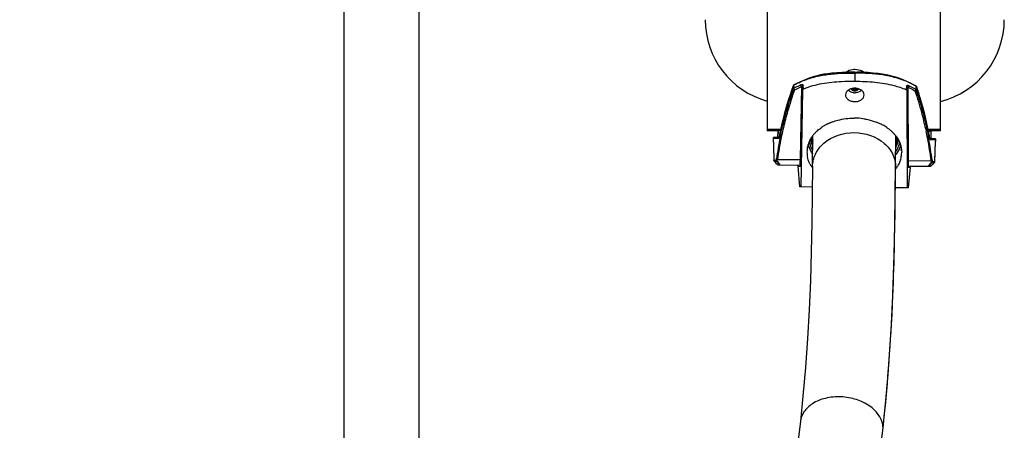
# Model space of a CAD drawing. Header units: millimetres. Extents: x 263 to 2161, y 826 to 2495.
# Tile 3 of 10: x 726 to 1142, y 1406 to 1579. Entities that reach past the tile are written whole.
import ezdxf

# ---------------------------------------------------------------- set-up
doc = ezdxf.new("R2010")
doc.units = ezdxf.units.MM
doc.header["$LTSCALE"] = 217.819833
for name, color, linetype in [('00_COMPONENTS_12', 7, 'CONTINUOUS'), ('00_COMPONENTS_13', 7, 'CONTINUOUS'), ('00_COMPONENTS_14', 7, 'CONTINUOUS'), ('00_COMPONENTS_4', 7, 'CONTINUOUS'), ('00_COMPONENTS_8', 7, 'CONTINUOUS')]:
    doc.layers.add(name, color=color, linetype=linetype)

msp = doc.modelspace()

# ---------------------------------------------------------------- linework, layer by layer
at = {"layer": '00_COMPONENTS_12', "color": 7, "linetype": 'Continuous'}
for p, q in [((1060.21, 1524.54), (1060.23, 1524.51)), ((1060.22, 1524.54), (1060.23, 1524.51)), ((1060.8, 1525.24), (1060.81, 1525.21)), ((1060.8, 1525.23), (1060.81, 1525.21)), ((1096.49, 1524.2), (1096.51, 1524.23)), ((1096.5, 1524.2), (1096.51, 1524.23)), ((1097.36, 1526.36), (1097.38, 1526.42)), ((1097.36, 1526.36), (1097.38, 1526.42)), ((1060.58, 1523.81), (1060.6, 1523.78)), ((1060.58, 1523.81), (1060.6, 1523.78)), ((1095.99, 1523.27), (1096.01, 1523.3)), ((1096, 1523.27), (1096.01, 1523.3)), ((1096.05, 1523.37), (1096.07, 1523.4)), ((1096.05, 1523.37), (1096.07, 1523.4)), ((1096.3, 1523.83), (1096.31, 1523.85)), ((1096.31, 1523.83), (1096.32, 1523.85))]:
    msp.add_line(p, q, dxfattribs=at)
for points in [[(1060.83, 1527.96), (1060.67, 1528.39), (1060.49, 1528.9), (1060.41, 1529.21)], [(1096.4, 1528.91), (1096.31, 1528.61), (1096.13, 1528.1), (1095.92, 1527.59), (1095.83, 1527.38)]]:
    msp.add_lwpolyline(points, dxfattribs=at)
for centre, radius, start, end in [((1073.15, 1531.99), 13.74, 195.1876, 201.6251), ((1073.25, 1532.26), 13.34, 193.9389, 201.3259), ((1072.76, 1532.72), 12.85, 195.8624, 201.8172), ((1084.04, 1532.64), 12.91, 335.8798, 343.1566), ((1083.63, 1532.16), 13.32, 336.4562, 345.1078), ((1083.69, 1532.03), 13.5, 339.4765, 344.5321), ((1072.93, 1530.58), 14.07, 194.0102, 201.2663), ((1072.65, 1531.14), 13.24, 193.0394, 197.4144), ((1073.21, 1530.68), 14.37, 201.2483, 201.8749), ((1073.38, 1530.75), 14.56, 201.881, 205.2776), ((1072.93, 1531.23), 13.53, 197.4203, 201.8558), ((1073.53, 1530.83), 14.73, 205.3806, 205.5787), ((1073.57, 1530.84), 14.77, 205.5789, 206.1399), ((1073.63, 1530.87), 14.84, 206.1399, 206.7729), ((1073.22, 1531.35), 13.85, 201.851, 204.7029), ((1073.45, 1532.11), 14.06, 201.611, 203.546), ((1073.69, 1530.91), 14.91, 206.7729, 207.3826), ((1073.56, 1532.16), 14.18, 203.5446, 204.4306), ((1073.37, 1531.41), 14.01, 204.699, 205.3917), ((1073.66, 1532.2), 14.29, 204.4315, 205.9929), ((1073.43, 1531.44), 14.08, 205.3918, 206.1672), ((1083.29, 1531.42), 14.21, 331.7107, 332.2183), ((1083.31, 1532.17), 13.91, 334.0708, 339.472), ((1083.13, 1532.15), 14.36, 331.9942, 334.1298), ((1083.38, 1531.38), 14.12, 332.2176, 333.4867), ((1083.45, 1531.34), 14.04, 333.4876, 333.8715), ((1083.58, 1531.28), 13.9, 333.8677, 336.5866), ((1083.25, 1532.1), 14.24, 334.1323, 334.7371), ((1083.35, 1532.05), 14.12, 334.7351, 336.8346), ((1083.24, 1530.78), 14.8, 332.1115, 333.6062), ((1083.55, 1531.96), 13.91, 336.8327, 339.8305), ((1083.81, 1531.18), 13.64, 336.5862, 339.6054), ((1083.43, 1530.68), 14.59, 333.7569, 336.5006), ((1083.75, 1531.89), 13.69, 339.8327, 342.1892), ((1084.01, 1531.1), 13.43, 339.6085, 341.6222), ((1084.19, 1531.04), 13.24, 341.6192, 346.0073), ((1083.87, 1531.85), 13.56, 342.1913, 343.8674), ((1083.6, 1530.61), 14.4, 336.5039, 337.7842), ((1083.74, 1530.55), 14.25, 337.7827, 340.0032), ((1083.94, 1530.48), 14.04, 340.002, 342.9627), ((1084.05, 1530.44), 13.92, 343.2218, 343.5815), ((1084.08, 1530.43), 13.89, 343.5811, 345.033), ((1073.74, 1530.93), 14.96, 207.3824, 207.6087), ((1073.79, 1530.96), 15.02, 207.6091, 208.4162), ((1073.87, 1531), 15.11, 208.5554, 209.0127), ((1073.91, 1531.02), 15.16, 209.0126, 209.3698), ((1073.97, 1531.05), 15.22, 209.37, 210.0028), ((1082.82, 1531.01), 15.28, 328.1143, 329.5868), ((1082.93, 1530.95), 15.16, 329.7138, 330.0069), ((1082.97, 1530.92), 15.1, 330.1232, 330.4816), ((1083.07, 1530.87), 14.99, 330.4802, 332.0048)]:
    msp.add_arc(centre, radius, start, end, dxfattribs=at)
for points, knots in [([(1060.09, 1528.74), (1060.14, 1528.56), (1060.34, 1527.85), (1060.6, 1527.15), (1060.82, 1526.64)], [0, 0, 0, 0, 0.248585, 1, 1, 1, 1]), ([(1060.29, 1529.04), (1060.3, 1529.04), (1060.3, 1529.03), (1060.31, 1529.04), (1060.31, 1529.05)], [0, 0, 0, 0, 0.473125, 1, 1, 1, 1]), ([(1096.51, 1528.74), (1096.51, 1528.73), (1096.5, 1528.73), (1096.5, 1528.74), (1096.5, 1528.74)], [0, 0, 0, 0, 0.482682, 1, 1, 1, 1])]:
    msp.add_open_spline(points, degree=3, knots=knots, dxfattribs=at)
at = {"layer": '00_COMPONENTS_13', "color": 7, "linetype": 'Continuous'}
for p, q in [((1060.73, 1516.9), (1060.85, 1529.82)), ((1095.73, 1516.59), (1095.85, 1529.68)), ((1095.73, 1516.71), (1095.73, 1516.59)), ((1095.57, 1501.15), (1095.61, 1504.13)), ((1095.58, 1501.17), (1095.61, 1504.44)), ((1055.62, 1409.34), (1055.62, 1409.34)), ((1090.34, 1405.58), (1090.47, 1406.59)), ((1090.36, 1405.6), (1090.47, 1406.59)), ((1090.42, 1405.57), (1090.47, 1406.59)), ((1090.42, 1405.57), (1090.42, 1405.57))]:
    msp.add_line(p, q, dxfattribs=at)
for points in [[(1060.73, 1516.9), (1060.62, 1505.46), (1060.46, 1493.03), (1060.21, 1480.75), (1059.83, 1468.56), (1059.31, 1456.4), (1058.62, 1444.25), (1057.76, 1432.11), (1056.7, 1420), (1055.62, 1409.34)], [(1090.42, 1405.57), (1091.53, 1416.55), (1092.63, 1429.12), (1093.53, 1441.73), (1094.25, 1454.35), (1094.8, 1466.97), (1095.19, 1479.58), (1095.45, 1492.23), (1095.62, 1504.97), (1095.73, 1516.59)], [(1055.62, 1409.34), (1053.73, 1393.61)]]:
    msp.add_lwpolyline(points, dxfattribs=at)
msp.add_arc((1081.78, 1406.47), 8.68, 0.7958, 9.1204, dxfattribs=at)
for points, knots in [([(1060.73, 1516.9), (1060.75, 1518.66), (1061.66, 1522.4), (1066.95, 1528.97), (1078.31, 1532.6), (1089.62, 1528.83), (1094.85, 1522.21), (1095.73, 1518.46), (1095.73, 1516.71)], [0, 0, 0, 0, 0.106586, 0.226008, 0.49997, 0.774051, 0.893507, 1, 1, 1, 1]), ([(1090.47, 1406.59), (1092.27, 1423.23), (1094.69, 1454.75), (1095.4, 1486.33), (1095.58, 1501.17)], [0, 0, 0, 0, 0.530011, 1, 1, 1, 1]), ([(1090.36, 1407.85), (1089.85, 1411.02), (1086.04, 1415.65), (1079.21, 1418.79), (1072.73, 1419.96), (1066.29, 1419.39), (1060.79, 1417.22), (1056.94, 1413.76), (1055.78, 1410.75), (1055.62, 1409.34)], [0, 0, 0, 0, 0.217713, 0.358292, 0.509659, 0.658128, 0.791284, 0.903795, 1, 1, 1, 1]), ([(311.03, 954.82), (341.73, 955.82), (411.8, 958.06), (524.84, 965.97), (651.71, 984.37), (783.09, 1019.67), (888.79, 1070.78), (962.88, 1129.11), (1009.53, 1180.63), (1044.83, 1237.2), (1075.51, 1311.48), (1086.33, 1368.87), (1090.36, 1405.6)], [0, 0, 0, 0, 0.092339, 0.210694, 0.340464, 0.477074, 0.618342, 0.689565, 0.759363, 0.82618, 0.888954, 1, 1, 1, 1])]:
    msp.add_open_spline(points, degree=3, knots=knots, dxfattribs=at)
msp.add_open_spline([(1095.61, 1504.44), (1095.66, 1508.53), (1095.7, 1512.62), (1095.73, 1516.71)], degree=3, dxfattribs=at)
at = {"layer": '00_COMPONENTS_14', "color": 7, "linetype": 'Continuous'}
for p, q in [((1077.65, 1556.55), (1075.94, 1556.54)), ((1077.65, 1556.47), (1077.69, 1556.47)), ((1078.63, 1556.03), (1078.6, 1552.61)), ((1078.63, 1556.51), (1078.63, 1556.17)), ((1078.63, 1556.03), (1078.63, 1556.17)), ((1052.64, 1550.89), (1052.74, 1549.52)), ((1052.83, 1551.1), (1052.89, 1551.13)), ((1052.83, 1551.1), (1052.89, 1551.13)), ((1052.92, 1549.78), (1052.83, 1551.1)), ((1054.14, 1551.83), (1052.87, 1551.18)), ((1056.05, 1550.5), (1055.46, 1519.7)), ((1055.87, 1508.15), (1056.65, 1549.14)), ((1055.96, 1519.35), (1056.56, 1550.67)), ((1056.56, 1550.67), (1056.65, 1549.14)), ((1056.91, 1549.44), (1056.8, 1551.02)), ((1100.37, 1550.65), (1100.24, 1549.08)), ((1100.49, 1548.77), (1100.61, 1550.3)), ((1100.61, 1550.3), (1100.68, 1518.97)), ((1101.19, 1519.31), (1101.12, 1550.12)), ((1104.35, 1550.67), (1104.23, 1549.35)), ((1104.35, 1550.67), (1104.29, 1550.7)), ((1104.35, 1550.67), (1104.29, 1550.7)), ((1104.41, 1549.08), (1104.53, 1550.45)), ((1100.49, 1548.77), (1100.58, 1507.78)), ((1048.35, 1532.88), (1048.41, 1533.16)), ((1048.35, 1532.88), (1048.42, 1533.16)), ((1108.45, 1532.65), (1108.52, 1532.37)), ((1108.46, 1532.65), (1108.64, 1531.83)), ((1044.14, 1528.74), (1044.22, 1525.7)), ((1044.14, 1528.74), (1046.44, 1528.72)), ((1044.14, 1528.72), (1044.14, 1528.73)), ((1044.14, 1528.72), (1044.14, 1528.72)), ((1046.36, 1529), (1044.44, 1529.02)), ((1046.22, 1532.02), (1046.15, 1529.19)), ((1046.15, 1529.2), (1046.21, 1532)), ((1046.68, 1529.19), (1046.15, 1529.19)), ((1046.68, 1529.19), (1046.15, 1529.19)), ((1046.22, 1532.04), (1046.22, 1532.02)), ((1046.61, 1532.03), (1046.22, 1532.02)), ((1046.61, 1529), (1046.36, 1529)), ((1047.32, 1532.04), (1046.47, 1532.03)), ((1046.61, 1529), (1046.59, 1528.97)), ((1046.97, 1530.34), (1046.95, 1530.28)), ((1046.96, 1530.34), (1046.95, 1530.26)), ((1046.97, 1530.34), (1046.95, 1530.28)), ((1046.96, 1530.34), (1046.96, 1530.32)), ((1047.49, 1528.96), (1047.51, 1529.04)), ((1047.5, 1528.96), (1047.51, 1529.04)), ((1108.52, 1532.37), (1108.63, 1531.83)), ((1109.29, 1528.52), (1109.3, 1528.44)), ((1109.3, 1528.52), (1109.31, 1528.44)), ((1110.13, 1531.97), (1109.45, 1531.97)), ((1110.39, 1531.49), (1109.53, 1531.51)), ((1109.87, 1529.75), (1109.86, 1529.78)), ((1109.87, 1529.75), (1109.86, 1529.78)), ((1109.87, 1529.78), (1109.87, 1529.75)), ((1110.39, 1531.49), (1110.07, 1531.5)), ((1110.1, 1531.97), (1110.13, 1531.97)), ((1110.65, 1528.65), (1110.12, 1528.65)), ((1110.65, 1528.65), (1110.12, 1528.65)), ((1110.13, 1531.97), (1110.13, 1531.97)), ((1112.36, 1528.45), (1110.19, 1528.47)), ((1110.63, 1531.48), (1110.39, 1531.49)), ((1110.63, 1531.5), (1110.63, 1531.48)), ((1110.63, 1531.48), (1110.65, 1528.65)), ((1110.64, 1531.46), (1110.65, 1528.66)), ((1044.22, 1525.7), (1044.28, 1523.55)), ((1058.63, 1524.9), (1058.64, 1525.21)), ((1058.63, 1524.9), (1058.63, 1524.62)), ((1058.63, 1524.4), (1058.63, 1524.62)), ((1058.63, 1524.24), (1058.63, 1524.4)), ((1098.1, 1524.16), (1098.09, 1524.07)), ((1098.1, 1524.89), (1098.1, 1524.69)), ((1098.1, 1524.69), (1098.1, 1524.56)), ((1098.1, 1524.56), (1098.1, 1524.16)), ((1110.36, 1528.19), (1111.08, 1528.18)), ((1110.36, 1528.19), (1112.66, 1528.15)), ((1111.08, 1528.18), (1112.16, 1528.16)), ((1112.16, 1528.16), (1112.66, 1528.15)), ((1112.48, 1524.05), (1112.57, 1526.2)), ((1112.57, 1526.2), (1112.66, 1528.13)), ((1112.66, 1528.13), (1112.66, 1528.15)), ((1044.28, 1523.55), (1044.34, 1521.38)), ((1044.34, 1521.38), (1044.4, 1519.33)), ((1098.09, 1524.07), (1098.09, 1523.91)), ((1112.28, 1519.72), (1112.38, 1521.89)), ((1112.38, 1521.89), (1112.48, 1524.05)), ((1044.4, 1519.35), (1044.4, 1519.33)), ((1045.88, 1517.6), (1045.93, 1517.56)), ((1045.91, 1519.78), (1055.46, 1519.7)), ((1045.93, 1517.55), (1046, 1517.55)), ((1046, 1517.55), (1046.67, 1517.55)), ((1046.22, 1517.43), (1055.29, 1517.35)), ((1055.35, 1508.16), (1054.72, 1516.93)), ((1054.72, 1516.93), (1054.72, 1516.91)), ((1054.72, 1516.92), (1054.72, 1516.91)), ((1054.75, 1516.87), (1055.78, 1516.86)), ((1100.82, 1516.48), (1101.84, 1516.47)), ((1101.88, 1516.54), (1101.1, 1507.77)), ((1101.19, 1519.31), (1110.73, 1519.23)), ((1101.32, 1516.97), (1110.39, 1516.89)), ((1101.88, 1516.51), (1101.88, 1516.54)), ((1101.91, 1516.68), (1101.91, 1516.68)), ((1101.91, 1516.68), (1101.91, 1516.68)), ((1109.94, 1517.02), (1110.68, 1517.01)), ((1110.73, 1517.06), (1110.72, 1517.05)), ((1112.24, 1518.75), (1112.28, 1519.76)), ((1112.24, 1518.78), (1112.28, 1519.75)), ((1112.24, 1518.78), (1112.24, 1518.75)), ((1060.65, 1508.11), (1055.35, 1508.16)), ((1101.1, 1507.77), (1095.65, 1507.82))]:
    msp.add_line(p, q, dxfattribs=at)
for points in [[(1058.29, 1553.61), (1056.98, 1553.11), (1055.58, 1552.51), (1054.14, 1551.83)], [(1075.94, 1556.54), (1073.29, 1556.47), (1070.92, 1556.33), (1068.89, 1556.14), (1067.15, 1555.93), (1065.55, 1555.68), (1064.04, 1555.38), (1062.68, 1555.07), (1061.36, 1554.71), (1060.12, 1554.32), (1058.94, 1553.9), (1057.67, 1553.39), (1057.38, 1553.26)], [(1078.63, 1556.24), (1075.93, 1556.23), (1073.25, 1556.16), (1070.84, 1556.02), (1068.75, 1555.84), (1066.95, 1555.63), (1065.26, 1555.38), (1063.69, 1555.09), (1062.24, 1554.77), (1060.85, 1554.41), (1059.54, 1554.03), (1058.29, 1553.61)], [(1100.21, 1552.75), (1098.92, 1553.27), (1097.67, 1553.71), (1096.37, 1554.12), (1094.99, 1554.5), (1093.54, 1554.84), (1091.97, 1555.16), (1090.29, 1555.44), (1088.49, 1555.68), (1086.4, 1555.89), (1084, 1556.07), (1081.32, 1556.18), (1078.63, 1556.24)], [(1083.98, 1556.38), (1081.33, 1556.5), (1079.62, 1556.54)], [(1093.2, 1555.14), (1091.71, 1555.46), (1090.1, 1555.74), (1088.37, 1555.98), (1086.35, 1556.2), (1083.98, 1556.38)], [(1099.83, 1552.9), (1099.54, 1553.04), (1098.28, 1553.57), (1097.11, 1554.01), (1095.88, 1554.42), (1094.57, 1554.8), (1093.2, 1555.14)], [(1104.31, 1550.74), (1103.03, 1551.43), (1101.6, 1552.13), (1100.21, 1552.75)], [(1044.31, 1528.99), (1044.27, 1528.97), (1044.24, 1528.94), (1044.21, 1528.91), (1044.18, 1528.88), (1044.16, 1528.84), (1044.15, 1528.8), (1044.14, 1528.75), (1044.14, 1528.72)], [(1044.44, 1529.02), (1044.4, 1529.02), (1044.35, 1529.01), (1044.31, 1528.99)], [(1046.15, 1529.2), (1046.15, 1529.18), (1046.14, 1529.14), (1046.12, 1529.11), (1046.1, 1529.08), (1046.08, 1529.06), (1046.05, 1529.03), (1046.02, 1529.02), (1045.98, 1529.01), (1045.95, 1529.01)], [(1046.95, 1530.26), (1046.92, 1530.14), (1046.9, 1530.02), (1046.87, 1529.91), (1046.85, 1529.8), (1046.82, 1529.7), (1046.8, 1529.61), (1046.78, 1529.52), (1046.76, 1529.44), (1046.73, 1529.36), (1046.71, 1529.29), (1046.69, 1529.23), (1046.67, 1529.17), (1046.66, 1529.12), (1046.64, 1529.07), (1046.62, 1529.03), (1046.61, 1529)], [(1110.19, 1528.46), (1110.18, 1528.5), (1110.16, 1528.54), (1110.15, 1528.58), (1110.13, 1528.63), (1110.11, 1528.69), (1110.09, 1528.76), (1110.07, 1528.83), (1110.05, 1528.9), (1110.03, 1528.98), (1110.01, 1529.07), (1109.99, 1529.16), (1109.97, 1529.26), (1109.95, 1529.37), (1109.92, 1529.48), (1109.9, 1529.59), (1109.88, 1529.71), (1109.87, 1529.78)], [(1110.22, 1528.4), (1110.22, 1528.41), (1110.21, 1528.42), (1110.2, 1528.44), (1110.19, 1528.46)], [(1110.85, 1528.46), (1110.82, 1528.46), (1110.78, 1528.47), (1110.75, 1528.49), (1110.72, 1528.51), (1110.7, 1528.54), (1110.68, 1528.57), (1110.66, 1528.6), (1110.66, 1528.63), (1110.65, 1528.66)], [(1112.66, 1528.13), (1112.66, 1528.18), (1112.65, 1528.22), (1112.63, 1528.26), (1112.61, 1528.3), (1112.59, 1528.34), (1112.56, 1528.37), (1112.52, 1528.4), (1112.49, 1528.42), (1112.44, 1528.43), (1112.4, 1528.44), (1112.36, 1528.45)], [(1045.93, 1517.56), (1045.93, 1517.56), (1045.94, 1517.55), (1045.95, 1517.54), (1045.96, 1517.53), (1045.97, 1517.52), (1045.99, 1517.5), (1046.01, 1517.49), (1046.03, 1517.48), (1046.05, 1517.47)], [(1046.05, 1517.47), (1046.07, 1517.46), (1046.09, 1517.45), (1046.11, 1517.45), (1046.14, 1517.44), (1046.16, 1517.43), (1046.19, 1517.43), (1046.22, 1517.43)], [(1054.26, 1517.36), (1054.34, 1517.36), (1054.41, 1517.34), (1054.48, 1517.31), (1054.53, 1517.27)], [(1054.53, 1517.27), (1054.58, 1517.23), (1054.62, 1517.2), (1054.65, 1517.16), (1054.67, 1517.13), (1054.68, 1517.11), (1054.69, 1517.09), (1054.69, 1517.08), (1054.69, 1517.08)], [(1054.69, 1517.08), (1054.7, 1517.04), (1054.71, 1516.98), (1054.72, 1516.92)], [(1101.88, 1516.52), (1101.89, 1516.57), (1101.9, 1516.63), (1101.91, 1516.68)], [(1101.91, 1516.68), (1101.91, 1516.69), (1101.92, 1516.71), (1101.93, 1516.73), (1101.95, 1516.76), (1101.98, 1516.79), (1102.01, 1516.83)], [(1102.01, 1516.83), (1102.06, 1516.87), (1102.11, 1516.9)], [(1110.39, 1516.89), (1110.4, 1516.89), (1110.43, 1516.89), (1110.45, 1516.89), (1110.48, 1516.9), (1110.5, 1516.9), (1110.52, 1516.91), (1110.54, 1516.92), (1110.56, 1516.93), (1110.58, 1516.94), (1110.6, 1516.95), (1110.61, 1516.96), (1110.63, 1516.97), (1110.64, 1516.98), (1110.65, 1516.99), (1110.67, 1517), (1110.68, 1517.01), (1110.69, 1517.02), (1110.7, 1517.03), (1110.72, 1517.05), (1110.73, 1517.06)]]:
    msp.add_lwpolyline(points, dxfattribs=at)
for centre, radius, start, end in [((1077.46, 1452.03), 104.43, 89.8941, 91.5095), ((1077.52, 1446.14), 110.33, 89.4231, 89.9157), ((1077.5, 1430.7), 125.77, 89.034, 89.4833), ((1077.83, 1447.86), 108.6, 87.501, 89.0579), ((1196.67, 1498.1), 152.35, 160.4645, 164.0308), ((1052.94, 1550.78), 0.314, 155.6649, 160.8247), ((1078.37, 1502.92), 54.53, 117.1726, 117.854), ((1083.7, 1513.8), 42.25, 61.7203, 65.7048), ((1080.49, 1507.72), 49.13, 61.0333, 61.7891), ((1104.09, 1550.24), 0.502, 54.6323, 58.6554), ((958.97, 1499.9), 153.04, 15.0102, 18.5604), ((1193.77, 1498.93), 149.33, 164.0311, 166.7502), ((1078.24, 1509.47), 27.72, 89.5212, 89.9895), ((1078.23, 1509.42), 27.77, 87.2177, 89.511), ((1078.26, 1509.76), 27.43, 80.4736, 87.2362), ((962.55, 1500.89), 149.33, 12.2827, 15.0019), ((1192.35, 1499.28), 147.87, 166.8658, 167.0878), ((1075.3, 1517.52), 19.07, 120.4771, 125.6812), ((1075.86, 1516.58), 20.17, 119.0799, 120.5129), ((1076.09, 1516.18), 20.63, 117.7495, 119.08), ((1076.31, 1515.75), 21.11, 116.5081, 117.7497), ((1076.52, 1515.33), 21.58, 115.2305, 116.5081), ((1076.75, 1514.85), 22.11, 113.5606, 115.229), ((1076.88, 1514.55), 22.44, 113.3323, 113.5641), ((1077, 1514.28), 22.73, 111.8489, 113.3297), ((1077.19, 1513.8), 23.25, 110.1372, 111.848), ((1079.33, 1513.72), 23.32, 67.4029, 69.0851), ((1079.54, 1514.22), 22.77, 65.7196, 67.4028), ((1079.78, 1514.74), 22.2, 64.079, 65.7196), ((1080.01, 1515.21), 21.68, 62.7934, 64.0777), ((1080.22, 1515.63), 21.2, 61.5193, 62.7934), ((1080.46, 1516.07), 20.71, 60.1857, 61.5195), ((1081.05, 1517.08), 19.54, 54.4871, 60.2283), ((2898.54, 1575.77), 1855, 181.45362, 181.74299), ((1044.44, 1528.72), 0.299, 111.0967, 118.3886), ((1189.73, 1500.05), 145.59, 168.5554, 172.0863), ((1190.11, 1499.74), 145.58, 168.422, 172.0899), ((1046.72, 1531.99), 0.51, 167.3455, 178.6479), ((1046.72, 1531.99), 0.508, 167.1275, 174.3118), ((1044.89, 1529.66), 1.85, 337.5424, 339.2553), ((1036.96, 1532.15), 10.17, 348.3771, 349.432), ((1191.22, 1499.77), 147.11, 168.0334, 168.5602), ((1191.74, 1499.42), 147.25, 167.0871, 168.3929), ((1071.45, 1521.68), 13.37, 143.0426, 146.0286), ((1071.9, 1521.34), 13.94, 140.3847, 143.0443), ((1072.28, 1521.02), 14.43, 138.347, 140.388), ((1072.62, 1520.72), 14.88, 136.3231, 138.3466), ((1072.98, 1520.37), 15.39, 134.4202, 136.3231), ((1073.23, 1520.12), 15.74, 133.7324, 134.4247), ((1083.12, 1519.73), 16.18, 45.5714, 47.5186), ((1083.49, 1520.1), 15.65, 43.7025, 45.5709), ((1083.86, 1520.46), 15.13, 41.6721, 43.7031), ((1084.22, 1520.78), 14.65, 39.6096, 41.6714), ((1084.57, 1521.07), 14.19, 37.4631, 39.6098), ((1084.79, 1521.24), 13.91, 36.9578, 37.4575), ((964.58, 1501.33), 147.25, 10.6402, 11.9512), ((966.22, 1501.63), 145.58, 6.9429, 10.6111), ((965.19, 1501.69), 147.03, 10.4719, 10.9845), ((966.45, 1501.91), 145.75, 6.9439, 10.4759), ((1134.03, 1534.22), 24.58, 190.4943, 191.1289), ((1110.13, 1531.46), 0.51, 0.3868, 89.5153), ((1110.12, 1531.46), 0.507, 82.2145, 89.4839), ((1112.13, 1529.18), 2.09, 200.2289, 201.2997), ((1110.12, 1531.45), 0.515, 75.4003, 82.2273), ((1110.12, 1531.46), 0.51, 68.5305, 75.4109), ((1112.36, 1528.15), 0.298, 59.447, 66.9514), ((1068.85, 1522.91), 10.48, 165.7776, 180.0017), ((1069.5, 1522.74), 11.14, 156.0762, 165.7289), ((1002.12, 1526.12), 43.81, 351.1798, 352.1058), ((1068.69, 1522.93), 10.31, 180.079, 180.3884), ((1068.83, 1522.94), 10.45, 180.4355, 191.9611), ((1073.91, 1530.87), 15.77, 212.5253, 213.6), ((1082.86, 1530.84), 15.85, 324.6398, 326.2594), ((1087.48, 1522.87), 10.86, 341.4028, 347.0667), ((1087.87, 1522.78), 10.45, 347.0669, 358.599), ((1088.01, 1522.76), 10.31, 358.6468, 0.2533), ((45.64, 1570.49), 1067.85, 357.27686, 357.49021), ((1044.76, 1519.34), 0.357, 178.1755, 182.2018), ((1011.99, 1524.16), 34.2, 351.4211, 352.6392), ((1046.22, 1517.83), 0.395, 244.2369, 248.176), ((1052.96, 1516.71), 1.77, 11.9464, 12.4445), ((1053.12, 1516.75), 1.61, 9.7512, 11.9732), ((1053.39, 1516.79), 1.34, 6.0898, 9.7858), ((1055.11, 1517.05), 0.407, 197.2622, 199.1827), ((1054.26, 1516.86), 0.497, 0.9645, 5.8879), ((1070.63, 1523.61), 12.38, 207.4079, 210.0731), ((1071.04, 1523.85), 12.86, 210.0799, 213.4687), ((1071.54, 1524.18), 13.47, 213.4675, 216.497), ((1084.86, 1524.31), 13.87, 321.6265, 322.4586), ((1085.14, 1524.09), 13.51, 322.4502, 325.2367), ((1085.76, 1523.67), 12.76, 325.2166, 330.5507), ((1086.21, 1523.41), 12.24, 330.5814, 332.0532), ((1103.21, 1516.37), 1.34, 169.2498, 172.9456), ((1101.49, 1516.66), 0.408, 339.8576, 341.7769), ((1103.48, 1516.32), 1.61, 167.0356, 169.2837), ((1103.64, 1516.29), 1.77, 166.593, 167.0633), ((1102.34, 1516.46), 0.5, 109.785, 119.9043), ((1102.34, 1516.46), 0.492, 104.7131, 109.7103), ((1147.65, 1523.4), 37.15, 186.442, 187.5634), ((1152.53, 1524.56), 41.7, 186.9219, 187.8792), ((1111.17, 1505.86), 12.97, 85.2968, 85.6636)]:
    msp.add_arc(centre, radius, start, end, dxfattribs=at)
for points, knots in [([(1078.64, 1557.65), (1078.3, 1557.65), (1076.96, 1557.57), (1075.63, 1557.08), (1074.82, 1556.51)], [0, 0, 0, 0, 0.257768, 1, 1, 1, 1]), ([(1082.45, 1556.45), (1082.19, 1556.64), (1081.03, 1557.33), (1079.66, 1557.64), (1078.64, 1557.65)], [0, 0, 0, 0, 0.243033, 1, 1, 1, 1]), ([(1056.21, 1552.73), (1057.9, 1553.45), (1061.46, 1554.66), (1068.97, 1556.03), (1074.76, 1556.2), (1078.63, 1556.17)], [0, 0, 0, 0, 0.241857, 0.491933, 1, 1, 1, 1]), ([(1059, 1553.84), (1060.21, 1554.3), (1065.31, 1555.86), (1070.68, 1556.32), (1074.7, 1556.43)], [0, 0, 0, 0, 0.243871, 1, 1, 1, 1]), ([(1101.08, 1552.31), (1099.4, 1553.07), (1095.85, 1554.35), (1088.33, 1555.86), (1082.52, 1556.14), (1078.63, 1556.17)], [0, 0, 0, 0, 0.241855, 0.491829, 1, 1, 1, 1]), ([(1082.57, 1556.36), (1083.38, 1556.32), (1086.58, 1556.14), (1089.77, 1555.76), (1092.12, 1555.28)], [0, 0, 0, 0, 0.251377, 1, 1, 1, 1]), ([(1092.12, 1555.28), (1092.65, 1555.18), (1094.73, 1554.72), (1096.77, 1554.09), (1098.24, 1553.51)], [0, 0, 0, 0, 0.253931, 1, 1, 1, 1]), ([(1046.96, 1530.34), (1047.31, 1532.08), (1048.84, 1539.04), (1050.86, 1545.89), (1052.65, 1550.93)], [0, 0, 0, 0, 0.248442, 1, 1, 1, 1]), ([(1052.64, 1550.89), (1052.04, 1549.2), (1049.79, 1542.46), (1048.01, 1535.56), (1046.97, 1530.34)], [0, 0, 0, 0, 0.251864, 1, 1, 1, 1]), ([(1047.3, 1530.27), (1047.64, 1531.88), (1049.13, 1538.34), (1051.04, 1544.71), (1052.71, 1549.4)], [0, 0, 0, 0, 0.248498, 1, 1, 1, 1]), ([(1052.64, 1550.89), (1052.64, 1550.89), (1052.64, 1550.91), (1052.65, 1550.93), (1052.65, 1550.93)], [0, 0, 0, 0, 0.502427, 1, 1, 1, 1]), ([(1052.74, 1549.52), (1052.73, 1549.49), (1052.73, 1549.46), (1052.71, 1549.43), (1052.71, 1549.42)], [0, 0, 0, 0, 0.850516, 1, 1, 1, 1]), ([(1053.09, 1549.05), (1053.04, 1549.06), (1052.87, 1549.11), (1052.71, 1549.27), (1052.71, 1549.4)], [0, 0, 0, 0, 0.285642, 1, 1, 1, 1]), ([(1052.92, 1549.48), (1052.9, 1549.48), (1052.84, 1549.5), (1052.78, 1549.51), (1052.74, 1549.52)], [0, 0, 0, 0, 0.361131, 1, 1, 1, 1]), ([(1052.92, 1549.48), (1052.92, 1549.51), (1052.9, 1549.61), (1052.9, 1549.71), (1052.92, 1549.78)], [0, 0, 0, 0, 0.274613, 1, 1, 1, 1]), ([(1055.79, 1551.18), (1055.54, 1551.07), (1054.57, 1550.63), (1053.62, 1550.15), (1052.92, 1549.78)], [0, 0, 0, 0, 0.252532, 1, 1, 1, 1]), ([(1053.09, 1549.05), (1053.07, 1549.08), (1053, 1549.21), (1052.95, 1549.36), (1052.92, 1549.48)], [0, 0, 0, 0, 0.220901, 1, 1, 1, 1]), ([(1053.09, 1549.05), (1053.33, 1549.17), (1054.31, 1549.68), (1055.29, 1550.16), (1056.05, 1550.5)], [0, 0, 0, 0, 0.247908, 1, 1, 1, 1]), ([(1053.46, 1551.43), (1053.69, 1551.55), (1054.59, 1552), (1055.51, 1552.43), (1056.21, 1552.73)], [0, 0, 0, 0, 0.247652, 1, 1, 1, 1]), ([(1056.05, 1550.5), (1055.96, 1550.59), (1055.84, 1550.82), (1055.78, 1551.06), (1055.79, 1551.18)], [0, 0, 0, 0, 0.524463, 1, 1, 1, 1]), ([(1055.79, 1551.18), (1055.9, 1551.23), (1056.12, 1551.3), (1056.45, 1551.35), (1056.67, 1551.27), (1056.8, 1551.15), (1056.81, 1551.06), (1056.8, 1551.02)], [0, 0, 0, 0, 0.314295, 0.584437, 0.798543, 0.895297, 1, 1, 1, 1]), ([(1056.05, 1550.5), (1056.1, 1550.54), (1056.21, 1550.63), (1056.36, 1550.71), (1056.49, 1550.76), (1056.55, 1550.7), (1056.56, 1550.67)], [0, 0, 0, 0, 0.36664, 0.661128, 0.86059, 1, 1, 1, 1]), ([(1056.56, 1550.67), (1056.56, 1550.7), (1056.58, 1550.85), (1056.7, 1550.97), (1056.8, 1551.02)], [0, 0, 0, 0, 0.218287, 1, 1, 1, 1]), ([(1056.91, 1549.44), (1056.87, 1549.43), (1056.75, 1549.37), (1056.66, 1549.23), (1056.65, 1549.14)], [0, 0, 0, 0, 0.288231, 1, 1, 1, 1]), ([(1078.6, 1552.61), (1076.73, 1552.63), (1072.08, 1552.57), (1064.74, 1551.91), (1059.4, 1550.46), (1056.91, 1549.44)], [0, 0, 0, 0, 0.25443, 0.633397, 1, 1, 1, 1]), ([(1078.58, 1549.79), (1078.07, 1549.79), (1077.09, 1549.67), (1075.81, 1549.09), (1074.89, 1548.19), (1074.64, 1547.41), (1074.63, 1547.04)], [0, 0, 0, 0, 0.288004, 0.555054, 0.790137, 1, 1, 1, 1]), ([(1082.48, 1546.97), (1082.47, 1547.34), (1082.24, 1548.13), (1081.34, 1549.04), (1080.06, 1549.64), (1079.08, 1549.79), (1078.58, 1549.79)], [0, 0, 0, 0, 0.209848, 0.444907, 0.711981, 1, 1, 1, 1]), ([(1100.24, 1549.08), (1098.6, 1549.78), (1094.27, 1551.24), (1086.98, 1552.38), (1081.41, 1552.59), (1078.6, 1552.61)], [0, 0, 0, 0, 0.242426, 0.618686, 1, 1, 1, 1]), ([(1100.24, 1549.08), (1100.28, 1549.06), (1100.4, 1549), (1100.49, 1548.86), (1100.49, 1548.77)], [0, 0, 0, 0, 0.288232, 1, 1, 1, 1]), ([(1101.39, 1550.8), (1101.27, 1550.85), (1101.06, 1550.93), (1100.74, 1550.96), (1100.47, 1550.89), (1100.37, 1550.73), (1100.37, 1550.65)], [0, 0, 0, 0, 0.317674, 0.588218, 0.804084, 1, 1, 1, 1]), ([(1100.37, 1550.65), (1100.41, 1550.63), (1100.53, 1550.55), (1100.61, 1550.4), (1100.61, 1550.3)], [0, 0, 0, 0, 0.288614, 1, 1, 1, 1]), ([(1100.61, 1550.3), (1100.62, 1550.33), (1100.68, 1550.39), (1100.81, 1550.34), (1100.96, 1550.25), (1101.06, 1550.17), (1101.12, 1550.12)], [0, 0, 0, 0, 0.13941, 0.338869, 0.633358, 1, 1, 1, 1]), ([(1101.39, 1550.8), (1101.4, 1550.68), (1101.33, 1550.43), (1101.2, 1550.21), (1101.12, 1550.12)], [0, 0, 0, 0, 0.475536, 1, 1, 1, 1]), ([(1101.12, 1550.12), (1101.37, 1550), (1102.36, 1549.53), (1103.33, 1549.02), (1104.05, 1548.62)], [0, 0, 0, 0, 0.252459, 1, 1, 1, 1]), ([(1104.23, 1549.35), (1104, 1549.48), (1103.07, 1549.98), (1102.12, 1550.46), (1101.39, 1550.8)], [0, 0, 0, 0, 0.247583, 1, 1, 1, 1]), ([(1104.22, 1549.05), (1104.21, 1549.01), (1104.17, 1548.86), (1104.11, 1548.71), (1104.05, 1548.62)], [0, 0, 0, 0, 0.266212, 1, 1, 1, 1]), ([(1104.23, 1549.35), (1104.24, 1549.33), (1104.25, 1549.23), (1104.24, 1549.12), (1104.22, 1549.05)], [0, 0, 0, 0, 0.223801, 1, 1, 1, 1]), ([(1104.22, 1549.05), (1104.25, 1549.05), (1104.31, 1549.06), (1104.37, 1549.07), (1104.41, 1549.08)], [0, 0, 0, 0, 0.361255, 1, 1, 1, 1]), ([(1104.52, 1550.5), (1105.09, 1548.79), (1107.24, 1541.99), (1108.91, 1535.03), (1109.87, 1529.78)], [0, 0, 0, 0, 0.251862, 1, 1, 1, 1]), ([(1104.52, 1550.5), (1104.52, 1550.49), (1104.53, 1550.47), (1104.53, 1550.46), (1104.53, 1550.45)], [0, 0, 0, 0, 0.4974, 1, 1, 1, 1]), ([(1109.86, 1529.78), (1109.55, 1531.52), (1108.14, 1538.5), (1106.23, 1545.37), (1104.53, 1550.45)], [0, 0, 0, 0, 0.248433, 1, 1, 1, 1]), ([(1074.63, 1547.04), (1074.62, 1546.66), (1074.84, 1545.86), (1075.74, 1544.92), (1077.03, 1544.31), (1078.02, 1544.16), (1078.53, 1544.16)], [0, 0, 0, 0, 0.209666, 0.444197, 0.711333, 1, 1, 1, 1]), ([(1078.53, 1544.16), (1079.04, 1544.15), (1080.04, 1544.28), (1081.33, 1544.87), (1082.25, 1545.8), (1082.48, 1546.6), (1082.48, 1546.97)], [0, 0, 0, 0, 0.288652, 0.555766, 0.790318, 1, 1, 1, 1]), ([(1104.05, 1548.62), (1104.1, 1548.63), (1104.27, 1548.67), (1104.44, 1548.83), (1104.44, 1548.96)], [0, 0, 0, 0, 0.286622, 1, 1, 1, 1]), ([(1104.44, 1548.96), (1104.97, 1547.38), (1106.98, 1541.05), (1108.58, 1534.59), (1109.53, 1529.71)], [0, 0, 0, 0, 0.251757, 1, 1, 1, 1]), ([(1069.18, 1535.63), (1069.89, 1535.89), (1072.82, 1536.81), (1075.92, 1537.19), (1078.24, 1537.19)], [0, 0, 0, 0, 0.244138, 1, 1, 1, 1]), ([(1082.8, 1536.81), (1083.22, 1536.74), (1084.87, 1536.42), (1086.49, 1535.95), (1087.66, 1535.5)], [0, 0, 0, 0, 0.254168, 1, 1, 1, 1]), ([(1062.35, 1531.5), (1062.49, 1531.63), (1063.07, 1532.17), (1063.69, 1532.66), (1064.17, 1533.01)], [0, 0, 0, 0, 0.245527, 1, 1, 1, 1]), ([(1092.4, 1532.98), (1092.55, 1532.88), (1093.12, 1532.46), (1093.66, 1532.01), (1094.04, 1531.66)], [0, 0, 0, 0, 0.254031, 1, 1, 1, 1]), ([(1046.15, 1529.19), (1046.15, 1529.2), (1046.15, 1529.2), (1046.15, 1529.2), (1046.15, 1529.2)], [0, 0, 0, 0, 0.524816, 1, 1, 1, 1]), ([(1046.22, 1532.02), (1046.22, 1532.02), (1046.22, 1532.01), (1046.21, 1532.01), (1046.21, 1532)], [0, 0, 0, 0, 0.503091, 1, 1, 1, 1]), ([(1046.61, 1528.95), (1046.59, 1528.92), (1046.55, 1528.83), (1046.49, 1528.74), (1046.44, 1528.72)], [0, 0, 0, 0, 0.370173, 1, 1, 1, 1]), ([(1046.92, 1530.1), (1046.9, 1530.01), (1046.83, 1529.7), (1046.75, 1529.39), (1046.69, 1529.18)], [0, 0, 0, 0, 0.292611, 1, 1, 1, 1]), ([(1059.31, 1527.26), (1059.38, 1527.42), (1059.69, 1528.07), (1060.05, 1528.7), (1060.36, 1529.15)], [0, 0, 0, 0, 0.246308, 1, 1, 1, 1]), ([(1095.91, 1529.61), (1096.67, 1528.61), (1097.88, 1526.45), (1098.32, 1523.99), (1098.33, 1522.81)], [0, 0, 0, 0, 0.513556, 1, 1, 1, 1]), ([(1109.92, 1529.48), (1109.94, 1529.4), (1109.99, 1529.13), (1110.05, 1528.87), (1110.1, 1528.68)], [0, 0, 0, 0, 0.288559, 1, 1, 1, 1]), ([(1110.23, 1528.33), (1110.24, 1528.31), (1110.27, 1528.26), (1110.32, 1528.17), (1110.36, 1528.19)], [0, 0, 0, 0, 0.372314, 1, 1, 1, 1]), ([(1110.64, 1531.46), (1110.64, 1531.46), (1110.63, 1531.47), (1110.63, 1531.48), (1110.63, 1531.48)], [0, 0, 0, 0, 0.498486, 1, 1, 1, 1]), ([(1110.65, 1528.66), (1110.65, 1528.66), (1110.65, 1528.65), (1110.65, 1528.65), (1110.65, 1528.65)], [0, 0, 0, 0, 0.475215, 1, 1, 1, 1]), ([(1058.45, 1524.17), (1058.46, 1524.13), (1058.47, 1524.05), (1058.51, 1523.95), (1058.53, 1523.88), (1058.57, 1523.85), (1058.6, 1523.91), (1058.62, 1524.03), (1058.63, 1524.15), (1058.63, 1524.24)], [0, 0, 0, 0, 0.197692, 0.340687, 0.42831, 0.469659, 0.522846, 0.627375, 1, 1, 1, 1]), ([(1060.62, 1522.39), (1060.43, 1522.69), (1059.72, 1523.88), (1059.18, 1525.16), (1058.89, 1526.15)], [0, 0, 0, 0, 0.253918, 1, 1, 1, 1]), ([(1097.86, 1525.82), (1097.76, 1525.49), (1097.29, 1524.17), (1096.62, 1522.92), (1096.04, 1522.04)], [0, 0, 0, 0, 0.246916, 1, 1, 1, 1]), ([(1045.52, 1520.09), (1045.52, 1520.05), (1045.57, 1519.87), (1045.77, 1519.79), (1045.91, 1519.78)], [0, 0, 0, 0, 0.205867, 1, 1, 1, 1]), ([(1059.63, 1517.91), (1059.51, 1518.14), (1059.08, 1519.05), (1058.76, 1520.03), (1058.6, 1520.77)], [0, 0, 0, 0, 0.254909, 1, 1, 1, 1]), ([(1098.27, 1523.83), (1098.25, 1523.75), (1098.22, 1523.65), (1098.19, 1523.55), (1098.14, 1523.52), (1098.11, 1523.58), (1098.1, 1523.69), (1098.1, 1523.82), (1098.09, 1523.9)], [0, 0, 0, 0, 0.335793, 0.425104, 0.467849, 0.52107, 0.632155, 1, 1, 1, 1]), ([(1045.42, 1519.4), (1045.31, 1519.39), (1044.97, 1519.38), (1044.63, 1519.37), (1044.4, 1519.35)], [0, 0, 0, 0, 0.306007, 1, 1, 1, 1]), ([(1044.51, 1519.06), (1044.58, 1519.06), (1044.91, 1519.08), (1045.25, 1519.09), (1045.52, 1519.1)], [0, 0, 0, 0, 0.193784, 1, 1, 1, 1]), ([(1045.42, 1519.4), (1045.41, 1519.31), (1045.52, 1519.13), (1045.71, 1519.06), (1045.81, 1519.06)], [0, 0, 0, 0, 0.46215, 1, 1, 1, 1]), ([(1046.67, 1517.55), (1046.71, 1517.55), (1046.56, 1517.81), (1046.41, 1518), (1045.99, 1518.54), (1045.7, 1518.89), (1045.52, 1519.1)], [0, 0, 0, 0, 0.058329, 0.254545, 0.576482, 1, 1, 1, 1]), ([(1045.52, 1519.1), (1045.57, 1519.05), (1045.69, 1519.03), (1045.78, 1519.05), (1045.81, 1519.06)], [0, 0, 0, 0, 0.718656, 1, 1, 1, 1]), ([(1045.81, 1519.06), (1045.99, 1518.83), (1046.29, 1518.46), (1046.7, 1517.89), (1046.86, 1517.7), (1046.99, 1517.42), (1046.95, 1517.42)], [0, 0, 0, 0, 0.42462, 0.747071, 0.943021, 1, 1, 1, 1]), ([(1045.93, 1517.56), (1045.92, 1517.56), (1045.92, 1517.56), (1045.92, 1517.57), (1045.92, 1517.57)], [0, 0, 0, 0, 0.30017, 1, 1, 1, 1]), ([(1054.72, 1516.92), (1054.72, 1516.91), (1054.73, 1516.89), (1054.74, 1516.87), (1054.75, 1516.87)], [0, 0, 0, 0, 0.638115, 1, 1, 1, 1]), ([(1054.75, 1516.87), (1054.75, 1516.87), (1054.75, 1516.87), (1054.75, 1516.87), (1054.75, 1516.87)], [0, 0, 0, 0, 0.50942, 1, 1, 1, 1]), ([(1055.46, 1519.7), (1055.45, 1519.36), (1055.44, 1518.79), (1055.4, 1518.12), (1055.37, 1517.72), (1055.35, 1517.53), (1055.33, 1517.42), (1055.3, 1517.35), (1055.29, 1517.35)], [0, 0, 0, 0, 0.421701, 0.735624, 0.847967, 0.929356, 0.979532, 1, 1, 1, 1]), ([(1055.78, 1516.86), (1055.78, 1516.99), (1055.67, 1517.25), (1055.41, 1517.35), (1055.29, 1517.35)], [0, 0, 0, 0, 0.500113, 1, 1, 1, 1]), ([(1055.46, 1519.7), (1055.58, 1519.69), (1055.8, 1519.65), (1055.95, 1519.45), (1055.96, 1519.35)], [0, 0, 0, 0, 0.556601, 1, 1, 1, 1]), ([(1055.78, 1516.86), (1055.8, 1516.86), (1055.82, 1516.94), (1055.84, 1517.04), (1055.87, 1517.26), (1055.9, 1517.67), (1055.93, 1518.39), (1055.95, 1519), (1055.96, 1519.35)], [0, 0, 0, 0, 0.019971, 0.069935, 0.15143, 0.263927, 0.577835, 1, 1, 1, 1]), ([(1100.68, 1518.97), (1100.69, 1519.07), (1100.84, 1519.27), (1101.07, 1519.31), (1101.19, 1519.31)], [0, 0, 0, 0, 0.443398, 1, 1, 1, 1]), ([(1100.68, 1518.97), (1100.68, 1518.62), (1100.69, 1518.01), (1100.71, 1517.3), (1100.74, 1516.88), (1100.76, 1516.67), (1100.78, 1516.56), (1100.8, 1516.48), (1100.82, 1516.48)], [0, 0, 0, 0, 0.422167, 0.736077, 0.848575, 0.930069, 0.980032, 1, 1, 1, 1]), ([(1101.32, 1516.97), (1101.19, 1516.97), (1100.93, 1516.87), (1100.82, 1516.61), (1100.82, 1516.48)], [0, 0, 0, 0, 0.499887, 1, 1, 1, 1]), ([(1101.32, 1516.97), (1101.3, 1516.97), (1101.28, 1517.04), (1101.26, 1517.14), (1101.24, 1517.34), (1101.21, 1517.73), (1101.19, 1518.4), (1101.19, 1518.98), (1101.19, 1519.31)], [0, 0, 0, 0, 0.020466, 0.070641, 0.15203, 0.264373, 0.578297, 1, 1, 1, 1]), ([(1101.84, 1516.47), (1101.85, 1516.47), (1101.87, 1516.49), (1101.87, 1516.51), (1101.88, 1516.52)], [0, 0, 0, 0, 0.337967, 1, 1, 1, 1]), ([(1109.65, 1516.9), (1109.61, 1516.9), (1109.75, 1517.17), (1109.91, 1517.36), (1110.34, 1517.92), (1110.64, 1518.29), (1110.82, 1518.51)], [0, 0, 0, 0, 0.056979, 0.252852, 0.575391, 1, 1, 1, 1]), ([(1109.94, 1517.02), (1109.92, 1517.05), (1110.01, 1517.22), (1110.22, 1517.49), (1110.62, 1517.98), (1110.93, 1518.34), (1111.11, 1518.55)], [0, 0, 0, 0, 0.057457, 0.25338, 0.575916, 1, 1, 1, 1]), ([(1110.7, 1517.03), (1110.69, 1517.02), (1110.67, 1517), (1110.69, 1517.02), (1110.69, 1517.02)], [0, 0, 0, 0, 0.649377, 1, 1, 1, 1]), ([(1110.72, 1517.05), (1110.72, 1517.05), (1110.71, 1517.04), (1110.7, 1517.03), (1110.7, 1517.03)], [0, 0, 0, 0, 0.486182, 1, 1, 1, 1]), ([(1110.73, 1519.23), (1110.78, 1519.23), (1110.95, 1519.26), (1111.13, 1519.41), (1111.13, 1519.53)], [0, 0, 0, 0, 0.284433, 1, 1, 1, 1]), ([(1111.22, 1518.84), (1111.22, 1518.76), (1111.11, 1518.57), (1110.92, 1518.51), (1110.82, 1518.51)], [0, 0, 0, 0, 0.462064, 1, 1, 1, 1]), ([(1110.82, 1518.51), (1110.85, 1518.5), (1110.94, 1518.48), (1111.06, 1518.5), (1111.11, 1518.55)], [0, 0, 0, 0, 0.281366, 1, 1, 1, 1]), ([(1111.11, 1518.55), (1111.22, 1518.55), (1111.55, 1518.53), (1111.89, 1518.51), (1112.12, 1518.49)], [0, 0, 0, 0, 0.306283, 1, 1, 1, 1]), ([(1112.15, 1518.79), (1112.09, 1518.79), (1111.78, 1518.81), (1111.47, 1518.83), (1111.22, 1518.84)], [0, 0, 0, 0, 0.201847, 1, 1, 1, 1])]:
    msp.add_open_spline(points, degree=3, knots=knots, dxfattribs=at)
for points in [[(1078.63, 1556.51), (1078.31, 1556.51), (1077.98, 1556.55), (1077.65, 1556.55)], [(1078.63, 1556.51), (1078.96, 1556.51), (1079.29, 1556.54), (1079.62, 1556.54)], [(1052.87, 1551.18), (1052.77, 1551.13), (1052.69, 1551.04), (1052.65, 1550.93)], [(1052.72, 1551.02), (1052.69, 1550.99), (1052.67, 1550.95), (1052.65, 1550.91)], [(1052.83, 1551.1), (1052.79, 1551.08), (1052.75, 1551.05), (1052.72, 1551.02)], [(1052.92, 1549.78), (1052.84, 1549.72), (1052.77, 1549.62), (1052.74, 1549.52)], [(1052.83, 1551.1), (1052.83, 1551.13), (1052.84, 1551.16), (1052.87, 1551.18)], [(1104.41, 1549.08), (1104.38, 1549.19), (1104.32, 1549.28), (1104.23, 1549.35)], [(1104.52, 1550.5), (1104.49, 1550.6), (1104.41, 1550.69), (1104.31, 1550.74)], [(1104.35, 1550.67), (1104.35, 1550.69), (1104.34, 1550.73), (1104.31, 1550.74)], [(1104.53, 1550.45), (1104.5, 1550.53), (1104.45, 1550.6), (1104.38, 1550.65)], [(1104.44, 1548.96), (1104.43, 1549), (1104.42, 1549.04), (1104.41, 1549.07)], [(1044.29, 1528.98), (1044.21, 1528.94), (1044.14, 1528.83), (1044.14, 1528.74)], [(1044.44, 1529.02), (1044.4, 1529.02), (1044.36, 1529.01), (1044.33, 1529)], [(1046.15, 1529.19), (1046.15, 1529.11), (1046.07, 1529.02), (1045.99, 1529.01)], [(1046.47, 1528.83), (1046.45, 1528.79), (1046.44, 1528.76), (1046.44, 1528.72)], [(1046.69, 1529.18), (1046.67, 1529.12), (1046.65, 1529.06), (1046.63, 1529)], [(1110.1, 1528.68), (1110.13, 1528.61), (1110.15, 1528.54), (1110.18, 1528.46)], [(1110.19, 1528.43), (1110.2, 1528.39), (1110.22, 1528.36), (1110.23, 1528.33)], [(1110.36, 1528.19), (1110.35, 1528.28), (1110.29, 1528.38), (1110.21, 1528.43)], [(1110.31, 1531.93), (1110.39, 1531.9), (1110.46, 1531.85), (1110.51, 1531.78)], [(1110.51, 1531.78), (1110.58, 1531.7), (1110.62, 1531.6), (1110.63, 1531.5)], [(1110.65, 1528.65), (1110.66, 1528.57), (1110.73, 1528.48), (1110.81, 1528.46)], [(1112.36, 1528.45), (1112.4, 1528.45), (1112.44, 1528.44), (1112.47, 1528.42)], [(1112.51, 1528.41), (1112.59, 1528.36), (1112.66, 1528.25), (1112.66, 1528.15)], [(1058.63, 1524.24), (1058.61, 1524.34), (1058.57, 1524.45), (1058.52, 1524.54)], [(1098.21, 1524.21), (1098.16, 1524.11), (1098.12, 1524.01), (1098.09, 1523.9)], [(1112.46, 1523.73), (1112.53, 1525.2), (1112.59, 1526.67), (1112.66, 1528.15)], [(1044.51, 1519.06), (1044.45, 1519.13), (1044.4, 1519.23), (1044.4, 1519.33)], [(1045.88, 1517.6), (1045.43, 1518.09), (1044.97, 1518.57), (1044.51, 1519.06)], [(1045.52, 1519.1), (1045.45, 1519.18), (1045.41, 1519.3), (1045.42, 1519.4)], [(1045.93, 1517.55), (1045.97, 1517.52), (1046, 1517.49), (1046.05, 1517.47)], [(1046.07, 1517.46), (1046.12, 1517.44), (1046.17, 1517.43), (1046.22, 1517.43)], [(1046.67, 1517.55), (1046.74, 1517.47), (1046.85, 1517.43), (1046.95, 1517.42)], [(1054.5, 1517.3), (1054.63, 1517.22), (1054.74, 1517.07), (1054.75, 1516.91)], [(1097.77, 1519.4), (1097.57, 1518.81), (1097.32, 1518.23), (1097.02, 1517.67)], [(1101.84, 1516.47), (1101.84, 1516.54), (1101.86, 1516.6), (1101.88, 1516.66)], [(1101.88, 1516.66), (1101.93, 1516.75), (1102, 1516.84), (1102.09, 1516.89)], [(1109.65, 1516.9), (1109.75, 1516.89), (1109.87, 1516.94), (1109.94, 1517.02)], [(1110.39, 1516.89), (1110.49, 1516.89), (1110.6, 1516.93), (1110.68, 1517.01)], [(1112.12, 1518.49), (1111.66, 1518.01), (1111.19, 1517.53), (1110.72, 1517.05)], [(1111.11, 1518.55), (1111.18, 1518.63), (1111.23, 1518.74), (1111.22, 1518.84)], [(1112.2, 1518.61), (1112.18, 1518.56), (1112.15, 1518.52), (1112.12, 1518.49)], [(1112.24, 1518.78), (1112.24, 1518.72), (1112.22, 1518.66), (1112.2, 1518.61)]]:
    msp.add_open_spline(points, degree=3, dxfattribs=at)
at = {"layer": '00_COMPONENTS_4', "color": 7, "linetype": 'Continuous'}
for p, q in [((863.16, 1098.96), (863.16, 2480.19)), ((894.66, 2480.19), (894.66, 1119.28)), ((1041.64, 1668.21), (1041.64, 1531.81)), ((1114.64, 1531.81), (1114.64, 1668.21)), ((1041.64, 1532.54), (1047.42, 1532.54)), ((1109.33, 1532.54), (1114.64, 1532.54)), ((1046.21, 1531.81), (1041.64, 1531.81)), ((1114.64, 1531.81), (1110.64, 1531.81))]:
    msp.add_line(p, q, dxfattribs=at)
for centre, start, end in [((1051.03, 1578.69), 180, 254.7001), ((1106.03, 1578.69), 284.02, 360)]:
    msp.add_arc(centre, 35.58, start, end, dxfattribs=at)
at = {"layer": '00_COMPONENTS_8', "color": 7, "linetype": 'Continuous'}
for p, q in [((1077.49, 1549.49), (1077.49, 1549.69)), ((1078.13, 1549.77), (1078.12, 1549.18)), ((1078.94, 1549.77), (1078.93, 1549.17)), ((1079.57, 1549.47), (1079.57, 1549.69)), ((1081.03, 1548.69), (1081.03, 1548.69)), ((1081.03, 1548.69), (1081.03, 1548.69))]:
    msp.add_line(p, q, dxfattribs=at)
for centre, radius, start, end in [((1078.13, 1550.32), 1.46, 212.7632, 214.8242), ((1078.53, 1550.12), 0.453, 297.6658, 312.0327), ((1078.77, 1550.48), 1.7, 309.6375, 310.0418), ((1078.79, 1550.45), 1.66, 310.0269, 314.1896), ((1078.83, 1550.41), 1.61, 314.2049, 315.3433), ((1078.07, 1551.13), 3.16, 223.2972, 230.6208), ((1078.48, 1550.75), 2.01, 243.7867, 247.9335), ((1078.5, 1550.8), 2.07, 247.9288, 251.5069), ((1078.51, 1550.83), 2.1, 251.5002, 251.7614), ((1078.53, 1550.89), 2.16, 251.8018, 260.6488), ((1078.55, 1552.08), 4.24, 262.402, 263.5325), ((1078.55, 1552.11), 4.27, 263.5345, 269.483), ((1078.54, 1550.97), 2.24, 260.6372, 269.487), ((1078.54, 1550.96), 2.24, 269.4849, 270.6307), ((1078.55, 1552.1), 4.25, 269.4846, 270.0938), ((1078.54, 1550.97), 2.24, 270.625, 278.1333), ((1078.56, 1550.88), 2.15, 278.1025, 289.0039), ((1078.58, 1550.8), 2.07, 289.0728, 289.5716), ((1078.6, 1550.75), 2.02, 289.545, 295.8545), ((1078.8, 1551.42), 3.53, 300.93, 301.761), ((1078.88, 1551.3), 3.38, 301.7168, 309.3812), ((1079.01, 1551.14), 3.17, 309.4754, 313.5953), ((1079.09, 1551.05), 3.05, 313.6048, 316.7288)]:
    msp.add_arc(centre, radius, start, end, dxfattribs=at)
for points, knots in [([(1076.94, 1549.49), (1076.96, 1549.46), (1077.05, 1549.34), (1077.16, 1549.24), (1077.24, 1549.16)], [0, 0, 0, 0, 0.24522, 1, 1, 1, 1]), ([(1077.1, 1549.59), (1077.14, 1549.54), (1077.27, 1549.46), (1077.42, 1549.47), (1077.49, 1549.49)], [0, 0, 0, 0, 0.484935, 1, 1, 1, 1]), ([(1077.24, 1549.16), (1077.27, 1549.14), (1077.38, 1549.06), (1077.5, 1548.99), (1077.59, 1548.94)], [0, 0, 0, 0, 0.246064, 1, 1, 1, 1]), ([(1077.49, 1549.49), (1077.55, 1549.5), (1077.68, 1549.52), (1077.93, 1549.45), (1078.07, 1549.29), (1078.12, 1549.18)], [0, 0, 0, 0, 0.248377, 0.496788, 1, 1, 1, 1]), ([(1078.12, 1549.18), (1078.16, 1549.11), (1078.27, 1548.97), (1078.44, 1548.92), (1078.53, 1548.92)], [0, 0, 0, 0, 0.49868, 1, 1, 1, 1]), ([(1078.41, 1549.68), (1078.46, 1549.67), (1078.58, 1549.66), (1078.69, 1549.69), (1078.74, 1549.72)], [0, 0, 0, 0, 0.500479, 1, 1, 1, 1]), ([(1078.53, 1548.92), (1078.61, 1548.92), (1078.78, 1548.97), (1078.89, 1549.1), (1078.93, 1549.17)], [0, 0, 0, 0, 0.501373, 1, 1, 1, 1]), ([(1078.93, 1549.17), (1078.99, 1549.29), (1079.13, 1549.44), (1079.38, 1549.5), (1079.51, 1549.48), (1079.57, 1549.47)], [0, 0, 0, 0, 0.503282, 0.751673, 1, 1, 1, 1]), ([(1079.48, 1548.93), (1079.51, 1548.95), (1079.64, 1549.02), (1079.77, 1549.1), (1079.85, 1549.17)], [0, 0, 0, 0, 0.254572, 1, 1, 1, 1]), ([(1079.57, 1549.47), (1079.64, 1549.45), (1079.8, 1549.44), (1079.94, 1549.53), (1079.98, 1549.59)], [0, 0, 0, 0, 0.515481, 1, 1, 1, 1]), ([(1079.97, 1549.28), (1079.99, 1549.3), (1080.06, 1549.38), (1080.13, 1549.46), (1080.17, 1549.53)], [0, 0, 0, 0, 0.25384, 1, 1, 1, 1]), ([(1077.99, 1547.88), (1077.64, 1547.93), (1076.95, 1548.11), (1076.33, 1548.48), (1076.07, 1548.69)], [0, 0, 0, 0, 0.510948, 1, 1, 1, 1]), ([(1080.62, 1548.4), (1080.31, 1548.22), (1079.64, 1547.94), (1078.92, 1547.85), (1078.56, 1547.85)], [0, 0, 0, 0, 0.491921, 1, 1, 1, 1])]:
    msp.add_open_spline(points, degree=3, knots=knots, dxfattribs=at)
msp.add_open_spline([(1078.24, 1549.78), (1078.29, 1549.74), (1078.35, 1549.7), (1078.41, 1549.68)], degree=3, dxfattribs=at)

doc.saveas('drawing.dxf')
